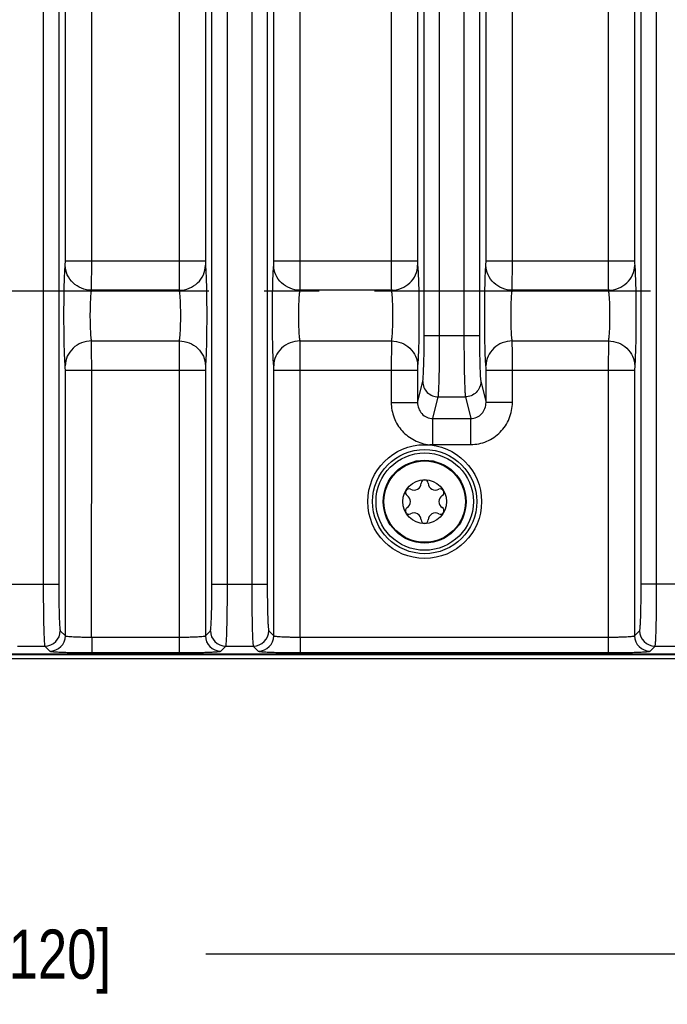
# Model space of a CAD drawing. Header units: inches. Extents: x 0 to 34, y 0 to 22.
# Tile 107 of 179: x 16.9 to 18.6, y 2.2 to 4.7. Entities that reach past the tile are written whole.
import ezdxf

# ---------------------------------------------------------------- set-up
doc = ezdxf.new("R2010")
doc.units = ezdxf.units.IN
doc.header["$LTSCALE"] = 1.87
doc.header["$MEASUREMENT"] = 0
doc.linetypes.add('CENTER', pattern=[0.6, 0.375, -0.075, 0.075, -0.075])
doc.layers.get('0').update_dxf_attribs({"linetype": 'CONTINUOUS'})
for name, color, linetype in [('02___PRT_ALL_AXES', 7, 'CONTINUOUS'), ('COSMETIC', 7, 'CONTINUOUS'), ('DIMENSIONS', 7, 'CONTINUOUS')]:
    doc.layers.add(name, color=color, linetype=linetype)
doc.styles.get("Standard").update_dxf_attribs({"font": 'txt', "width": 0.8})
doc.dimstyles.new('DIMSTYLE_1', dxfattribs={"dimtxt": 0.125, "dimasz": 0.18, "dimexe": 0.125, "dimexo": 0.0625, "dimgap": 0.0625, "dimtad": 0, "dimtih": 1, "dimtoh": 1, "dimzin": 4, "dimdsep": 46, "dimtxsty": 'STANDARD', "dimblk": '_FILLED', "dimblk1": '_FILLED', "dimblk2": '_FILLED', "dimcen": 0.09, "dimadec": 0, "dimazin": 0, "dimtp": 0.001, "dimtm": 0.001, "dimtfac": 1, "dimtofl": 0, "dimtmove": 0, "dimatfit": 3, "dimldrblk": '_FILLED', "dimfxl": 1, "dimtolj": 1, "dimtzin": 4, "dimarcsym": 0})
doc.dimstyles.new('DIMSTYLE_2', dxfattribs={"dimtxt": 0.125, "dimasz": 0.18, "dimexe": 0.125, "dimexo": 0.0625, "dimgap": 0.0625, "dimtad": 0, "dimtih": 1, "dimtoh": 1, "dimzin": 4, "dimdsep": 46, "dimtxsty": 'STANDARD', "dimblk": '_FILLED', "dimblk1": '_FILLED', "dimblk2": '_FILLED', "dimcen": 0.09, "dimadec": 0, "dimazin": 0, "dimtp": 0.01, "dimtm": 0.01, "dimtfac": 1, "dimtofl": 0, "dimtmove": 0, "dimatfit": 3, "dimldrblk": '_FILLED', "dimfxl": 1, "dimtolj": 1, "dimtzin": 4, "dimarcsym": 0})

# ---------------------------------------------------------------- blocks, each defined once
blk = doc.blocks.new('_FILLED')
at = {"color": 0, "linetype": 'BYBLOCK'}
blk.add_solid([(0, 0), (-1, 0.174), (-1, -0.174)], dxfattribs=at)
blk = doc.blocks.new('*D16')
at = {"layer": 'DIMENSIONS', "color": 2, "linetype": 'CONTINUOUS'}
for p, q in [((11.5917, 3.1814), (11.5917, 1.4292)), ((24.4758, 3.0917), (24.4758, 1.4292)), ((11.5917, 1.5542), (17.3088, 1.5542)), ((24.4758, 1.5542), (18.7588, 1.5542))]:
    blk.add_line(p, q, dxfattribs=at)
at = {"layer": 'DIMENSIONS', "color": 2, "linetype": 'CONTINUOUS', "xscale": 0.18, "yscale": 0.18, "zscale": 0.18, "rotation": 180}
blk.add_blockref('_FILLED', (11.5917, 1.5542), dxfattribs=at)
at = {"layer": 'DIMENSIONS', "color": 2, "linetype": 'CONTINUOUS', "xscale": 0.18, "yscale": 0.18, "zscale": 0.18}
blk.add_blockref('_FILLED', (24.4758, 1.5542), dxfattribs=at)
at = {"layer": 'DIMENSIONS', "color": 2, "linetype": 'CONTINUOUS', "insert": (18.0338, 1.6167), "char_height": 0.125, "width": 1.325, "attachment_point": 2, "line_spacing_factor": 0.9}
blk.add_mtext('12.88{\\Ftxt.shx;\\W1.000000;\\H0.125000; }[327.3]', dxfattribs=at)
blk = doc.blocks.new('*D17')
at = {"layer": 'DIMENSIONS', "color": 2, "linetype": 'CONTINUOUS'}
for p, q in [((11.5297, 4.5652), (11.5297, 0.6792)), ((24.4758, 3.0917), (24.4758, 0.6792)), ((11.5297, 0.8042), (17.2778, 0.8042)), ((24.4758, 0.8042), (18.7278, 0.8042))]:
    blk.add_line(p, q, dxfattribs=at)
at = {"layer": 'DIMENSIONS', "color": 2, "linetype": 'CONTINUOUS', "xscale": 0.18, "yscale": 0.18, "zscale": 0.18, "rotation": 180}
blk.add_blockref('_FILLED', (11.5297, 0.8042), dxfattribs=at)
at = {"layer": 'DIMENSIONS', "color": 2, "linetype": 'CONTINUOUS', "xscale": 0.18, "yscale": 0.18, "zscale": 0.18}
blk.add_blockref('_FILLED', (24.4758, 0.8042), dxfattribs=at)
at = {"layer": 'DIMENSIONS', "color": 2, "linetype": 'CONTINUOUS', "insert": (18.0028, 0.8667), "char_height": 0.125, "width": 1.325, "attachment_point": 2, "line_spacing_factor": 0.9}
blk.add_mtext('12.95{\\Ftxt.shx;\\W1.000000;\\H0.125000; }[328.8]', dxfattribs=at)
blk = doc.blocks.new('*D19')
at = {"layer": 'DIMENSIONS', "color": 6, "linetype": 'CONTINUOUS'}
for p, q in [((14.441, 3.6359), (14.441, 2.1792)), ((19.1654, 3.6359), (19.1654, 2.1792)), ((14.441, 2.3042), (16.2282, 2.3042)), ((19.1654, 2.3042), (17.3782, 2.3042))]:
    blk.add_line(p, q, dxfattribs=at)
at = {"layer": 'DIMENSIONS', "color": 6, "linetype": 'CONTINUOUS', "xscale": 0.18, "yscale": 0.18, "zscale": 0.18, "rotation": 180}
blk.add_blockref('_FILLED', (14.441, 2.3042), dxfattribs=at)
at = {"layer": 'DIMENSIONS', "color": 6, "linetype": 'CONTINUOUS', "xscale": 0.18, "yscale": 0.18, "zscale": 0.18}
blk.add_blockref('_FILLED', (19.1654, 2.3042), dxfattribs=at)
at = {"layer": 'DIMENSIONS', "color": 6, "linetype": 'CONTINUOUS', "insert": (16.8032, 2.3667), "char_height": 0.125, "width": 1.025, "attachment_point": 2, "line_spacing_factor": 0.9}
blk.add_mtext('4.72{\\Ftxt.shx;\\W1.000000;\\H0.125000; }[120]', dxfattribs=at)
blk = doc.blocks.new('*D30')
at = {"layer": 'DIMENSIONS', "color": 2, "linetype": 'CONTINUOUS'}
for p, q in [((14.441, 3.6359), (14.441, 2.1792)), ((19.1654, 3.6359), (19.1654, 2.1792)), ((14.441, 2.3042), (16.2282, 2.3042)), ((19.1654, 2.3042), (17.3782, 2.3042))]:
    blk.add_line(p, q, dxfattribs=at)
at = {"layer": 'DIMENSIONS', "color": 2, "linetype": 'CONTINUOUS', "xscale": 0.18, "yscale": 0.18, "zscale": 0.18, "rotation": 180}
blk.add_blockref('_FILLED', (14.441, 2.3042), dxfattribs=at)
at = {"layer": 'DIMENSIONS', "color": 2, "linetype": 'CONTINUOUS', "xscale": 0.18, "yscale": 0.18, "zscale": 0.18}
blk.add_blockref('_FILLED', (19.1654, 2.3042), dxfattribs=at)
at = {"layer": 'DIMENSIONS', "color": 2, "linetype": 'CONTINUOUS', "insert": (16.8032, 2.3667), "char_height": 0.125, "width": 1.025, "attachment_point": 2, "line_spacing_factor": 0.9}
blk.add_mtext('4.72{\\Ftxt.shx;\\W1.000000;\\H0.125000; }[120]', dxfattribs=at)

msp = doc.modelspace()

# ---------------------------------------------------------------- linework, layer by layer
at = {"color": 7, "linetype": 'CONTINUOUS'}
for p, q in [((16.9656, 6.3336), (16.9656, 3.2438)), ((17.0049, 6.3336), (17.0049, 3.2438)), ((17.394, 3.2438), (17.394, 6.3336)), ((17.4334, 3.2438), (17.4334, 6.3336)), ((17.4951, 6.3336), (17.4951, 3.2438)), ((17.5345, 6.3336), (17.5345, 3.2438)), ((18.4842, 3.2438), (18.4842, 6.3336)), ((18.5235, 3.2438), (18.5235, 6.3336)), ((17.933, 3.8755), (17.933, 5.702)), ((17.9723, 3.8755), (17.9723, 5.702)), ((18.0341, 5.702), (18.0341, 3.8755)), ((18.0734, 5.702), (18.0734, 3.8755)), ((17.0217, 4.0649), (17.0217, 5.5125)), ((17.0886, 4.0649), (17.0886, 5.5125)), ((17.3104, 5.5125), (17.3104, 4.0649)), ((17.3773, 5.5125), (17.3773, 4.0649)), ((17.5512, 4.0649), (17.5512, 5.5125)), ((17.6181, 4.0649), (17.6181, 5.5125)), ((17.8494, 5.5125), (17.8494, 4.0649)), ((17.9163, 5.5125), (17.9163, 4.0649)), ((18.0902, 4.0649), (18.0902, 5.5125)), ((18.1571, 4.0649), (18.1571, 5.5125)), ((18.4006, 5.5125), (18.4006, 4.0649)), ((18.4675, 5.5125), (18.4675, 4.0649)), ((17.0214, 4.0538), (17.0217, 4.0649)), ((17.0217, 4.0649), (17.3773, 4.0649)), ((17.0883, 3.9906), (17.0886, 4.0649)), ((17.5509, 4.0538), (17.5512, 4.0649)), ((17.5512, 4.0649), (17.9163, 4.0649)), ((17.6178, 3.9906), (17.6181, 4.0649)), ((18.0899, 4.0538), (18.0902, 4.0649)), ((18.0902, 4.0649), (18.4675, 4.0649)), ((18.1568, 3.9906), (18.1571, 4.0649)), ((17.3107, 3.9906), (17.0883, 3.9906)), ((17.8497, 3.9906), (17.6178, 3.9906)), ((18.4008, 3.9906), (18.1568, 3.9906)), ((17.0883, 3.8619), (17.3107, 3.8619)), ((17.3107, 3.8619), (17.3104, 3.7875)), ((17.6178, 3.8619), (17.8497, 3.8619)), ((17.8497, 3.8619), (17.8494, 3.7875)), ((17.933, 3.8755), (18.0734, 3.8755)), ((18.1568, 3.8619), (18.4008, 3.8619)), ((18.4008, 3.8619), (18.4006, 3.7875)), ((17.0217, 3.1131), (17.0217, 3.7875)), ((17.0217, 3.7875), (17.3773, 3.7875)), ((17.0885, 3.1095), (17.0886, 3.7875)), ((17.3104, 3.7875), (17.3104, 3.1095)), ((17.3776, 3.7987), (17.3773, 3.7875)), ((17.3773, 3.7875), (17.3773, 3.1131)), ((17.5512, 3.7875), (17.9163, 3.7875)), ((17.5512, 3.1131), (17.5512, 3.7875)), ((17.6181, 3.1095), (17.6181, 3.7875)), ((17.8494, 3.7875), (17.8494, 3.7055)), ((17.9165, 3.7987), (17.9163, 3.7875)), ((17.9163, 3.7875), (17.9163, 3.7055)), ((18.0902, 3.7875), (18.4675, 3.7875)), ((18.0902, 3.7055), (18.0902, 3.7875)), ((18.1571, 3.7055), (18.1571, 3.7875)), ((18.4006, 3.7875), (18.4006, 3.1095)), ((18.4677, 3.7987), (18.4675, 3.7875)), ((18.4675, 3.7875), (18.4675, 3.1131)), ((17.9163, 3.7055), (17.9294, 3.7585)), ((18.077, 3.7585), (18.0902, 3.7055)), ((17.8494, 3.7055), (17.9163, 3.7055)), ((17.9552, 3.6649), (17.9688, 3.7195)), ((17.9688, 3.7195), (18.0376, 3.7195)), ((18.0376, 3.7195), (18.0512, 3.6649)), ((18.1571, 3.7055), (18.0902, 3.7055)), ((17.9552, 3.6649), (18.0512, 3.6649)), ((17.9552, 3.5987), (17.9552, 3.6649)), ((18.0512, 3.5987), (18.0512, 3.6649)), ((17.9552, 3.5987), (18.0512, 3.5987)), ((16.8645, 3.2438), (17.0049, 3.2438)), ((17.394, 3.2438), (17.5345, 3.2438)), ((18.6246, 3.2438), (18.4842, 3.2438)), ((17.0089, 3.1258), (17.0217, 3.1131)), ((17.0885, 3.1095), (17.3104, 3.1095)), ((17.0886, 3.1095), (17.0886, 3.0701)), ((17.3104, 3.1095), (17.3104, 3.0701)), ((17.3773, 3.1131), (17.39, 3.1258)), ((17.5384, 3.1258), (17.5512, 3.1131)), ((17.6181, 3.1095), (18.4006, 3.1095)), ((17.6181, 3.1095), (17.6181, 3.0701)), ((18.4006, 3.1095), (18.4006, 3.0701)), ((18.4675, 3.1131), (18.4802, 3.1258)), ((16.8999, 3.0864), (16.9696, 3.0864)), ((16.9696, 3.0864), (16.9823, 3.0737)), ((17.4166, 3.0737), (17.4294, 3.0864)), ((17.4294, 3.0864), (17.4991, 3.0864)), ((17.4991, 3.0864), (17.5118, 3.0737)), ((18.5068, 3.0737), (18.5195, 3.0864)), ((18.5195, 3.0864), (18.5893, 3.0864)), ((12.6877, 3.0666), (24.3657, 3.0666)), ((15.5528, 3.065), (24.365, 3.065)), ((24.3758, 3.0542), (15.553, 3.0542)), ((17.0886, 3.0701), (17.3104, 3.0701)), ((17.6181, 3.0701), (18.4006, 3.0701))]:
    msp.add_line(p, q, dxfattribs=at)
for radius in [0.1445, 0.1236, 0.1053, 0.1033, 0.0555]:
    msp.add_circle((17.9343, 3.4537), radius, dxfattribs=at)
for centre, radius, start, end in [((17.9343, 3.5), 0.00906, 1.6303, 178.3697), ((17.8943, 3.4769), 0.00906, 61.6303, 238.3697), ((17.9072, 3.5008), 0.0181, 241.6303, 358.3697), ((17.9615, 3.5008), 0.0181, 181.6303, 298.3697), ((17.9744, 3.4769), 0.00906, 301.6303, 118.3697), ((17.88, 3.4537), 0.0181, 301.6303, 58.3697), ((17.9886, 3.4537), 0.0181, 121.6303, 238.3697), ((17.8943, 3.4306), 0.00906, 121.6303, 298.3697), ((17.9744, 3.4306), 0.00906, 241.6303, 58.3697), ((17.9072, 3.4067), 0.0181, 1.6303, 118.3697), ((17.9343, 3.4075), 0.00906, 181.6303, 358.3697), ((17.9615, 3.4067), 0.0181, 61.6303, 178.3697), ((16.9695, 3.1259), 0.0394, 270.0842, 359.9158), ((16.9823, 3.1131), 0.0394, 270.0842, 359.9158), ((17.4167, 3.1131), 0.0394, 180.0842, 269.9158), ((17.4294, 3.1259), 0.0394, 180.0842, 269.9158), ((17.499, 3.1259), 0.0394, 270.0842, 359.9158), ((17.5118, 3.1131), 0.0394, 270.0842, 359.9158), ((18.5069, 3.1131), 0.0394, 180.0842, 269.9158), ((18.5196, 3.1259), 0.0394, 180.0842, 269.9158)]:
    msp.add_arc(centre, radius, start, end, dxfattribs=at)
for points, knots in [([(17.0214, 3.7987), (17.0207, 3.8052), (17.0199, 3.8216), (17.0185, 3.8642), (17.018, 3.9262), (17.0185, 3.9883), (17.0199, 4.0308), (17.0207, 4.0473), (17.0214, 4.0538)], [0, 0, 0, 0, 0.076842, 0.193551, 0.5, 0.806448, 0.923156, 1, 1, 1, 1]), ([(17.0883, 3.9906), (17.0796, 3.9907), (17.0623, 3.9941), (17.0403, 4.0081), (17.0252, 4.0289), (17.0215, 4.0456), (17.0214, 4.0538)], [0, 0, 0, 0, 0.256111, 0.509215, 0.756946, 1, 1, 1, 1]), ([(17.3104, 4.0649), (17.3104, 4.057), (17.3104, 4.0322), (17.3104, 4.0074), (17.3107, 3.9906)], [0, 0, 0, 0, 0.321754, 1, 1, 1, 1]), ([(17.3107, 3.9906), (17.3193, 3.9907), (17.3366, 3.9941), (17.3587, 4.008), (17.3737, 4.0289), (17.3775, 4.0456), (17.3776, 4.0538)], [0, 0, 0, 0, 0.256111, 0.509215, 0.756946, 1, 1, 1, 1]), ([(17.3773, 4.0649), (17.3773, 4.0637), (17.3773, 4.06), (17.3773, 4.0563), (17.3776, 4.0538)], [0, 0, 0, 0, 0.321679, 1, 1, 1, 1]), ([(17.3776, 4.0538), (17.3782, 4.0473), (17.3791, 4.0308), (17.3804, 3.9883), (17.3809, 3.9262), (17.3804, 3.8642), (17.3791, 3.8216), (17.3782, 3.8052), (17.3776, 3.7987)], [0, 0, 0, 0, 0.076843, 0.193553, 0.5, 0.806449, 0.923157, 1, 1, 1, 1]), ([(17.5509, 3.7987), (17.5503, 3.8052), (17.5494, 3.8216), (17.548, 3.8642), (17.5475, 3.9262), (17.548, 3.9883), (17.5494, 4.0308), (17.5503, 4.0473), (17.5509, 4.0538)], [0, 0, 0, 0, 0.076842, 0.193551, 0.5, 0.806448, 0.923156, 1, 1, 1, 1]), ([(17.6178, 3.9906), (17.6092, 3.9907), (17.5919, 3.9941), (17.5698, 4.0081), (17.5547, 4.0289), (17.551, 4.0456), (17.5509, 4.0538)], [0, 0, 0, 0, 0.256111, 0.509215, 0.756946, 1, 1, 1, 1]), ([(17.8494, 4.0649), (17.8494, 4.057), (17.8494, 4.0322), (17.8494, 4.0074), (17.8497, 3.9906)], [0, 0, 0, 0, 0.321754, 1, 1, 1, 1]), ([(17.8497, 3.9906), (17.8583, 3.9907), (17.8756, 3.9941), (17.8977, 4.008), (17.9127, 4.0289), (17.9164, 4.0456), (17.9165, 4.0538)], [0, 0, 0, 0, 0.256111, 0.509215, 0.756946, 1, 1, 1, 1]), ([(17.9163, 4.0649), (17.9163, 4.0637), (17.9163, 4.06), (17.9163, 4.0563), (17.9165, 4.0538)], [0, 0, 0, 0, 0.321679, 1, 1, 1, 1]), ([(17.9165, 4.0538), (17.9172, 4.0473), (17.9181, 4.0308), (17.9194, 3.9883), (17.9199, 3.9262), (17.9194, 3.8642), (17.9181, 3.8216), (17.9172, 3.8052), (17.9165, 3.7987)], [0, 0, 0, 0, 0.076843, 0.193553, 0.5, 0.806449, 0.923157, 1, 1, 1, 1]), ([(18.0899, 3.7987), (18.0892, 3.8052), (18.0884, 3.8216), (18.087, 3.8642), (18.0865, 3.9262), (18.087, 3.9883), (18.0884, 4.0308), (18.0892, 4.0473), (18.0899, 4.0538)], [0, 0, 0, 0, 0.076842, 0.193551, 0.5, 0.806448, 0.923156, 1, 1, 1, 1]), ([(18.1568, 3.9906), (18.1481, 3.9907), (18.1308, 3.9941), (18.1088, 4.0081), (18.0937, 4.0289), (18.09, 4.0456), (18.0899, 4.0538)], [0, 0, 0, 0, 0.256111, 0.509215, 0.756946, 1, 1, 1, 1]), ([(18.4006, 4.0649), (18.4006, 4.057), (18.4006, 4.0322), (18.4006, 4.0074), (18.4008, 3.9906)], [0, 0, 0, 0, 0.321754, 1, 1, 1, 1]), ([(18.4008, 3.9906), (18.4095, 3.9907), (18.4268, 3.9941), (18.4489, 4.008), (18.4639, 4.0289), (18.4676, 4.0456), (18.4677, 4.0538)], [0, 0, 0, 0, 0.256111, 0.509215, 0.756946, 1, 1, 1, 1]), ([(18.4675, 4.0649), (18.4675, 4.0637), (18.4675, 4.06), (18.4675, 4.0563), (18.4677, 4.0538)], [0, 0, 0, 0, 0.321679, 1, 1, 1, 1]), ([(18.4677, 4.0538), (18.4684, 4.0473), (18.4692, 4.0308), (18.4706, 3.9883), (18.4711, 3.9262), (18.4706, 3.8642), (18.4692, 3.8216), (18.4684, 3.8052), (18.4677, 3.7987)], [0, 0, 0, 0, 0.076843, 0.193553, 0.5, 0.806449, 0.923157, 1, 1, 1, 1]), ([(17.0883, 3.8619), (17.0876, 3.8651), (17.0868, 3.8734), (17.0854, 3.8949), (17.0849, 3.9262), (17.0854, 3.9576), (17.0868, 3.9791), (17.0876, 3.9874), (17.0883, 3.9906)], [0, 0, 0, 0, 0.077139, 0.193817, 0.499992, 0.806172, 0.922853, 1, 1, 1, 1]), ([(17.3107, 3.9906), (17.3113, 3.9874), (17.3122, 3.9791), (17.3136, 3.9576), (17.3141, 3.9262), (17.3136, 3.8949), (17.3122, 3.8734), (17.3113, 3.8651), (17.3107, 3.8619)], [0, 0, 0, 0, 0.077148, 0.193831, 0.500012, 0.806186, 0.922862, 1, 1, 1, 1]), ([(17.6178, 3.8619), (17.6172, 3.8651), (17.6163, 3.8734), (17.6149, 3.8949), (17.6144, 3.9262), (17.6149, 3.9576), (17.6163, 3.9791), (17.6172, 3.9874), (17.6178, 3.9906)], [0, 0, 0, 0, 0.077139, 0.193817, 0.499992, 0.806172, 0.922853, 1, 1, 1, 1]), ([(17.8497, 3.9906), (17.8503, 3.9874), (17.8512, 3.9791), (17.8525, 3.9576), (17.853, 3.9262), (17.8525, 3.8949), (17.8512, 3.8734), (17.8503, 3.8651), (17.8497, 3.8619)], [0, 0, 0, 0, 0.077148, 0.193831, 0.500012, 0.806186, 0.922862, 1, 1, 1, 1]), ([(18.1568, 3.8619), (18.1561, 3.8651), (18.1553, 3.8734), (18.1539, 3.8949), (18.1534, 3.9262), (18.1539, 3.9576), (18.1553, 3.9791), (18.1561, 3.9874), (18.1568, 3.9906)], [0, 0, 0, 0, 0.077139, 0.193817, 0.499992, 0.806172, 0.922853, 1, 1, 1, 1]), ([(18.4008, 3.9906), (18.4015, 3.9874), (18.4023, 3.9791), (18.4037, 3.9576), (18.4042, 3.9262), (18.4037, 3.8949), (18.4023, 3.8734), (18.4015, 3.8651), (18.4008, 3.8619)], [0, 0, 0, 0, 0.077148, 0.193831, 0.500012, 0.806186, 0.922862, 1, 1, 1, 1]), ([(17.0883, 3.8619), (17.0796, 3.8618), (17.0623, 3.8584), (17.0403, 3.8444), (17.0252, 3.8236), (17.0215, 3.8069), (17.0214, 3.7987)], [0, 0, 0, 0, 0.256111, 0.509215, 0.756946, 1, 1, 1, 1]), ([(17.0886, 3.7875), (17.0886, 3.7955), (17.0885, 3.8203), (17.0885, 3.8451), (17.0883, 3.8619)], [0, 0, 0, 0, 0.321747, 1, 1, 1, 1]), ([(17.3107, 3.8619), (17.3193, 3.8618), (17.3366, 3.8584), (17.3587, 3.8444), (17.3737, 3.8236), (17.3775, 3.8069), (17.3776, 3.7987)], [0, 0, 0, 0, 0.256111, 0.509215, 0.756946, 1, 1, 1, 1]), ([(17.6178, 3.8619), (17.6092, 3.8618), (17.5919, 3.8584), (17.5698, 3.8444), (17.5547, 3.8236), (17.551, 3.8069), (17.5509, 3.7987)], [0, 0, 0, 0, 0.256111, 0.509215, 0.756946, 1, 1, 1, 1]), ([(17.6181, 3.7875), (17.6181, 3.7955), (17.618, 3.8203), (17.6181, 3.8451), (17.6178, 3.8619)], [0, 0, 0, 0, 0.321747, 1, 1, 1, 1]), ([(17.8497, 3.8619), (17.8583, 3.8618), (17.8756, 3.8584), (17.8977, 3.8444), (17.9127, 3.8236), (17.9164, 3.8069), (17.9165, 3.7987)], [0, 0, 0, 0, 0.256111, 0.509215, 0.756946, 1, 1, 1, 1]), ([(17.9294, 3.7585), (17.9298, 3.7601), (17.9303, 3.7645), (17.9313, 3.7776), (17.9321, 3.8012), (17.9329, 3.8358), (17.933, 3.8617), (17.933, 3.8755)], [0, 0, 0, 0, 0.041356, 0.113099, 0.338005, 0.646582, 1, 1, 1, 1]), ([(17.9688, 3.7195), (17.9692, 3.7216), (17.9696, 3.7275), (17.9707, 3.745), (17.9715, 3.7765), (17.9722, 3.8226), (17.9723, 3.8571), (17.9723, 3.8755)], [0, 0, 0, 0, 0.041187, 0.11286, 0.337781, 0.646459, 1, 1, 1, 1]), ([(18.0341, 3.8755), (18.0341, 3.8571), (18.0342, 3.8226), (18.0349, 3.7765), (18.0358, 3.745), (18.0368, 3.7275), (18.0373, 3.7216), (18.0376, 3.7195)], [0, 0, 0, 0, 0.353541, 0.662219, 0.88714, 0.958813, 1, 1, 1, 1]), ([(18.0734, 3.8755), (18.0734, 3.8617), (18.0736, 3.8358), (18.0743, 3.8012), (18.0751, 3.7776), (18.0761, 3.7645), (18.0766, 3.7601), (18.077, 3.7585)], [0, 0, 0, 0, 0.353418, 0.661995, 0.886901, 0.958644, 1, 1, 1, 1]), ([(18.1568, 3.8619), (18.1481, 3.8618), (18.1308, 3.8584), (18.1088, 3.8444), (18.0937, 3.8236), (18.09, 3.8069), (18.0899, 3.7987)], [0, 0, 0, 0, 0.256111, 0.509215, 0.756946, 1, 1, 1, 1]), ([(18.1571, 3.7875), (18.1571, 3.7955), (18.157, 3.8203), (18.157, 3.8451), (18.1568, 3.8619)], [0, 0, 0, 0, 0.321747, 1, 1, 1, 1]), ([(18.4008, 3.8619), (18.4095, 3.8618), (18.4268, 3.8584), (18.4489, 3.8444), (18.4639, 3.8236), (18.4676, 3.8069), (18.4677, 3.7987)], [0, 0, 0, 0, 0.256111, 0.509215, 0.756946, 1, 1, 1, 1]), ([(17.0217, 3.7875), (17.0217, 3.7887), (17.0216, 3.7924), (17.0216, 3.7962), (17.0214, 3.7987)], [0, 0, 0, 0, 0.321679, 1, 1, 1, 1]), ([(17.5512, 3.7875), (17.5512, 3.7887), (17.5512, 3.7924), (17.5512, 3.7962), (17.5509, 3.7987)], [0, 0, 0, 0, 0.321679, 1, 1, 1, 1]), ([(18.0902, 3.7875), (18.0902, 3.7887), (18.0901, 3.7924), (18.0901, 3.7962), (18.0899, 3.7987)], [0, 0, 0, 0, 0.321679, 1, 1, 1, 1]), ([(17.9294, 3.7585), (17.9295, 3.7486), (17.938, 3.7279), (17.9588, 3.7196), (17.9688, 3.7195)], [0, 0, 0, 0, 0.498388, 1, 1, 1, 1]), ([(18.077, 3.7585), (18.0769, 3.7486), (18.0684, 3.7279), (18.0477, 3.7196), (18.0376, 3.7195)], [0, 0, 0, 0, 0.498388, 1, 1, 1, 1]), ([(17.8494, 3.7055), (17.8494, 3.6924), (17.8543, 3.6659), (17.8719, 3.6372), (17.8914, 3.6194), (17.9085, 3.6093), (17.9267, 3.6015), (17.9397, 3.5985), (17.9463, 3.598)], [0, 0, 0, 0, 0.249485, 0.499091, 0.624152, 0.749194, 0.87505, 1, 1, 1, 1]), ([(17.9163, 3.7055), (17.9162, 3.6954), (17.9222, 3.6792), (17.9394, 3.6671), (17.95, 3.6649), (17.9552, 3.6649)], [0, 0, 0, 0, 0.491826, 0.745459, 1, 1, 1, 1]), ([(18.0512, 3.5987), (18.065, 3.5987), (18.093, 3.6043), (18.1282, 3.6282), (18.1516, 3.6637), (18.1571, 3.6917), (18.1571, 3.7055)], [0, 0, 0, 0, 0.250001, 0.499949, 0.749924, 1, 1, 1, 1]), ([(18.0512, 3.6649), (18.0564, 3.6649), (18.067, 3.6671), (18.0842, 3.6792), (18.0902, 3.6954), (18.0902, 3.7055)], [0, 0, 0, 0, 0.254541, 0.508175, 1, 1, 1, 1]), ([(17.9463, 3.598), (17.9477, 3.5984), (17.9507, 3.599), (17.9537, 3.5987), (17.9552, 3.5987)], [0, 0, 0, 0, 0.500041, 1, 1, 1, 1]), ([(16.9656, 3.2438), (16.9656, 3.2242), (16.9657, 3.1956), (16.9662, 3.1591), (16.9667, 3.1358), (16.9673, 3.1164), (16.9678, 3.1031), (16.9684, 3.095), (16.9687, 3.0908), (16.9691, 3.0882), (16.9693, 3.0868), (16.9696, 3.0864)], [0, 0, 0, 0, 0.374574, 0.544541, 0.694494, 0.819013, 0.913444, 0.948291, 0.974421, 0.99167, 1, 1, 1, 1]), ([(17.0049, 3.2438), (17.0049, 3.2291), (17.0051, 3.2076), (17.0056, 3.1803), (17.006, 3.1628), (17.0066, 3.1483), (17.0072, 3.1383), (17.0077, 3.1322), (17.008, 3.1291), (17.0084, 3.1271), (17.0087, 3.126), (17.0089, 3.1258)], [0, 0, 0, 0, 0.374326, 0.544184, 0.694048, 0.818512, 0.912947, 0.947829, 0.974027, 0.991398, 1, 1, 1, 1]), ([(17.39, 3.1258), (17.3903, 3.126), (17.3905, 3.1271), (17.3909, 3.1291), (17.3912, 3.1322), (17.3918, 3.1383), (17.3924, 3.1483), (17.3929, 3.1628), (17.3934, 3.1803), (17.3939, 3.2076), (17.394, 3.2291), (17.394, 3.2438)], [0, 0, 0, 0, 0.008602, 0.025973, 0.052171, 0.087053, 0.181488, 0.305952, 0.455816, 0.625674, 1, 1, 1, 1]), ([(17.4294, 3.0864), (17.4296, 3.0868), (17.4298, 3.0882), (17.4303, 3.0908), (17.4306, 3.095), (17.4311, 3.1031), (17.4317, 3.1164), (17.4323, 3.1358), (17.4327, 3.1591), (17.4332, 3.1956), (17.4334, 3.2242), (17.4334, 3.2438)], [0, 0, 0, 0, 0.00833, 0.025579, 0.051709, 0.086556, 0.180987, 0.305506, 0.455459, 0.625426, 1, 1, 1, 1]), ([(17.4951, 3.2438), (17.4951, 3.2242), (17.4953, 3.1956), (17.4957, 3.1591), (17.4962, 3.1358), (17.4968, 3.1164), (17.4973, 3.1031), (17.4979, 3.095), (17.4982, 3.0908), (17.4986, 3.0882), (17.4988, 3.0868), (17.4991, 3.0864)], [0, 0, 0, 0, 0.374574, 0.544541, 0.694494, 0.819013, 0.913444, 0.948291, 0.974421, 0.99167, 1, 1, 1, 1]), ([(17.5345, 3.2438), (17.5345, 3.2291), (17.5346, 3.2076), (17.5351, 3.1803), (17.5356, 3.1628), (17.5361, 3.1483), (17.5367, 3.1383), (17.5372, 3.1322), (17.5376, 3.1291), (17.538, 3.1271), (17.5382, 3.126), (17.5384, 3.1258)], [0, 0, 0, 0, 0.374326, 0.544184, 0.694048, 0.818512, 0.912947, 0.947829, 0.974027, 0.991398, 1, 1, 1, 1]), ([(18.4802, 3.1258), (18.4804, 3.126), (18.4807, 3.1271), (18.4811, 3.1291), (18.4814, 3.1322), (18.4819, 3.1383), (18.4825, 3.1483), (18.4831, 3.1628), (18.4836, 3.1803), (18.484, 3.2076), (18.4842, 3.2291), (18.4842, 3.2438)], [0, 0, 0, 0, 0.008602, 0.025973, 0.052171, 0.087053, 0.181488, 0.305952, 0.455816, 0.625674, 1, 1, 1, 1]), ([(18.5195, 3.0864), (18.5198, 3.0868), (18.52, 3.0882), (18.5204, 3.0908), (18.5207, 3.095), (18.5213, 3.1031), (18.5219, 3.1164), (18.5224, 3.1358), (18.5229, 3.1591), (18.5234, 3.1956), (18.5235, 3.2242), (18.5235, 3.2438)], [0, 0, 0, 0, 0.00833, 0.025579, 0.051709, 0.086556, 0.180987, 0.305506, 0.455459, 0.625426, 1, 1, 1, 1]), ([(17.0217, 3.1131), (17.022, 3.1125), (17.0243, 3.1122), (17.028, 3.1115), (17.0344, 3.111), (17.0426, 3.1104), (17.0525, 3.11), (17.068, 3.1096), (17.0802, 3.1095), (17.0885, 3.1095)], [0, 0, 0, 0, 0.027055, 0.088463, 0.182905, 0.307206, 0.456809, 0.62635, 1, 1, 1, 1]), ([(17.3104, 3.1095), (17.3188, 3.1095), (17.3309, 3.1096), (17.3464, 3.11), (17.3564, 3.1104), (17.3645, 3.111), (17.3709, 3.1115), (17.3747, 3.1122), (17.377, 3.1125), (17.3773, 3.1131)], [0, 0, 0, 0, 0.373652, 0.543197, 0.692801, 0.817102, 0.911543, 0.972946, 1, 1, 1, 1]), ([(17.5512, 3.1131), (17.5515, 3.1125), (17.5538, 3.1122), (17.5576, 3.1115), (17.564, 3.111), (17.5721, 3.1104), (17.5821, 3.11), (17.5976, 3.1096), (17.6097, 3.1095), (17.6181, 3.1095)], [0, 0, 0, 0, 0.027055, 0.088463, 0.182905, 0.307206, 0.456809, 0.62635, 1, 1, 1, 1]), ([(18.4006, 3.1095), (18.4089, 3.1095), (18.4211, 3.1096), (18.4366, 3.11), (18.4465, 3.1104), (18.4547, 3.111), (18.4611, 3.1115), (18.4648, 3.1122), (18.4671, 3.1125), (18.4675, 3.1131)], [0, 0, 0, 0, 0.373652, 0.543197, 0.692801, 0.817102, 0.911543, 0.972946, 1, 1, 1, 1]), ([(16.9823, 3.0737), (16.9825, 3.0735), (16.9835, 3.0733), (16.9865, 3.0727), (16.9926, 3.0722), (17.0025, 3.0716), (17.0156, 3.0711), (17.0313, 3.0707), (17.056, 3.0702), (17.0753, 3.0701), (17.0886, 3.0701)], [0, 0, 0, 0, 0.0086, 0.025971, 0.087041, 0.181466, 0.305925, 0.455789, 0.62565, 1, 1, 1, 1]), ([(17.3104, 3.0701), (17.3237, 3.0701), (17.343, 3.0702), (17.3676, 3.0707), (17.3834, 3.0711), (17.3964, 3.0716), (17.4063, 3.0722), (17.4125, 3.0727), (17.4155, 3.0733), (17.4164, 3.0735), (17.4166, 3.0737)], [0, 0, 0, 0, 0.374347, 0.54421, 0.694075, 0.818534, 0.912958, 0.974027, 0.991399, 1, 1, 1, 1]), ([(17.5118, 3.0737), (17.5121, 3.0735), (17.513, 3.0733), (17.516, 3.0727), (17.5222, 3.0722), (17.532, 3.0716), (17.5451, 3.0711), (17.5609, 3.0707), (17.5855, 3.0702), (17.6048, 3.0701), (17.6181, 3.0701)], [0, 0, 0, 0, 0.0086, 0.025971, 0.087041, 0.181466, 0.305925, 0.455789, 0.62565, 1, 1, 1, 1]), ([(18.4006, 3.0701), (18.4138, 3.0701), (18.4331, 3.0702), (18.4578, 3.0707), (18.4735, 3.0711), (18.4866, 3.0716), (18.4965, 3.0722), (18.5027, 3.0727), (18.5056, 3.0733), (18.5066, 3.0735), (18.5068, 3.0737)], [0, 0, 0, 0, 0.374347, 0.54421, 0.694075, 0.818534, 0.912958, 0.974027, 0.991399, 1, 1, 1, 1])]:
    msp.add_open_spline(points, degree=3, knots=knots, dxfattribs=at)
at = {"layer": '02___PRT_ALL_AXES', "color": 7, "linetype": 'CENTER'}
msp.add_line((14.441, 3.9887), (18.8751, 3.9887), dxfattribs=at)
at = {"layer": 'COSMETIC', "color": 7, "linetype": 'CONTINUOUS'}
msp.add_circle((17.9343, 3.4537), 0.1323, dxfattribs=at)

# ---------------------------------------------------------------- dimensions: what is measured, and where the dimension line sits
at = {"layer": 'DIMENSIONS', "color": 2, "linetype": 'CONTINUOUS'}
dim = msp.add_linear_dim(base=(24.4758, 0.8042), p1=(11.5297, 4.6277), p2=(24.4758, 3.1542), dimstyle='DIMSTYLE_2', dxfattribs=at)
dim.commit()
dim.dimension.update_dxf_attribs({"geometry": '*D17', "text_midpoint": (18.0028, 0.8042), "dimtype": 160})
at = {"layer": 'DIMENSIONS', "color": 6, "linetype": 'CONTINUOUS'}
dim = msp.add_linear_dim(base=(14.441, 2.3042), p1=(19.1654, 3.6984), p2=(14.441, 3.6984), angle=180, dimstyle='DIMSTYLE_2', dxfattribs=at)
dim.commit()
dim.dimension.update_dxf_attribs({"geometry": '*D19', "text_midpoint": (16.8032, 2.3042), "dimtype": 160})
at = {"layer": 'DIMENSIONS', "color": 2, "linetype": 'CONTINUOUS'}
for base, p1, p2, dimstyle, picture, middle in [((14.441, 2.3042), (19.1654, 3.6984), (14.441, 3.6984), 'DIMSTYLE_1', '*D30', (16.8032, 2.3042)), ((11.5917, 1.5542), (24.4758, 3.1542), (11.5917, 3.2439), 'DIMSTYLE_2', '*D16', (18.0338, 1.5542))]:
    dim = msp.add_linear_dim(base=base, p1=p1, p2=p2, angle=180, dimstyle=dimstyle, dxfattribs=at)
    dim.commit()
    dim.dimension.update_dxf_attribs({"geometry": picture, "text_midpoint": middle, "dimtype": 160})

doc.saveas('drawing.dxf')
